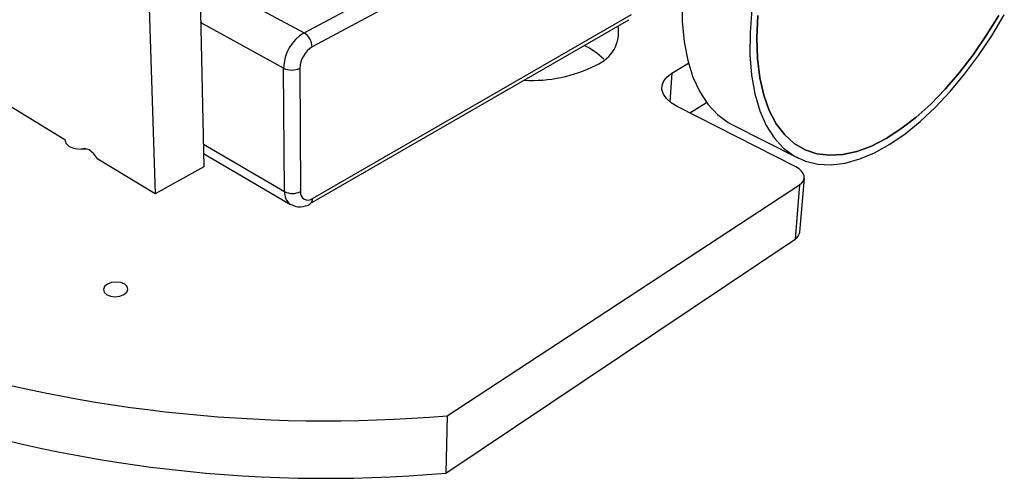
# Model space of a CAD drawing. Extents: x 0 to 194, y 0 to 154.
# Tile 2 of 7: x 120 to 186, y 64 to 95. Entities that reach past the tile are written whole.
import ezdxf

# ---------------------------------------------------------------- set-up
doc = ezdxf.new("R2010")
doc.units = 0
doc.layers.get('0').update_dxf_attribs({"linetype": 'CONTINUOUS'})

msp = doc.modelspace()

# ---------------------------------------------------------------- linework, layer by layer
at = {"color": 7, "linetype": 'CONTINUOUS'}
for p, q in [((131.65, 107.42), (132.165, 84.579)), ((128.135, 105.773), (128.859, 82.751)), ((138.942, 93.657), (161.107, 105.474)), ((161.62, 104.601), (139.494, 92.701)), ((139.525, 82.443), (161.107, 94.888)), ((139.369, 82.093), (160.928, 94.547)), ((112.758, 92.492), (122.758, 86.442)), ((163.838, 90.925), (164.969, 91.603)), ((137.626, 82.914), (137.558, 91.264)), ((138.664, 91.264), (138.707, 82.914)), ((172.241, 84.579), (164.199, 88.68)), ((165.056, 88.243), (166.193, 88.941)), ((167.917, 87.447), (172.368, 85.188)), ((122.758, 86.442), (122.764, 86.317)), ((132.144, 85.49), (138.026, 82.04)), ((128.859, 82.751), (124.975, 85.101)), ((132.165, 84.579), (128.859, 82.751)), ((148.627, 67.736), (172.496, 83.365)), ((172.496, 83.365), (172.185, 79.692)), ((172.502, 80.163), (172.816, 83.83)), ((148.541, 63.857), (172.185, 79.692)), ((148.627, 67.736), (148.541, 63.857))]:
    msp.add_line(p, q, dxfattribs=at)
at = {"color": 8, "linetype": 'CONTINUOUS'}
for p, q in [((131.874, 97.475), (138.942, 93.657)), ((137.558, 91.264), (131.944, 94.364)), ((163.838, 90.925), (163.72, 88.985)), ((132.13, 86.124), (137.626, 82.914))]:
    msp.add_line(p, q, dxfattribs=at)
at = {"color": 7, "linetype": 'CONTINUOUS', "flags": 128}
for points in [[(164.531, 95.9), (164.546, 94.421), (164.677, 93.045), (164.922, 91.785), (165.275, 90.655), (165.732, 89.663), (166.285, 88.819), (166.928, 88.128), (167.652, 87.594), (167.917, 87.447)], [(169.263, 95.252), (169.139, 93.669), (169.134, 92.176), (169.244, 90.789), (169.469, 89.522), (169.802, 88.386), (170.24, 87.392), (170.775, 86.548), (171.4, 85.86), (172.108, 85.332), (172.889, 84.966), (173.734, 84.764), (174.635, 84.724), (175.582, 84.843), (176.564, 85.118), (177.573, 85.544), (178.6, 86.114), (179.633, 86.822), (180.666, 87.659), (181.688, 88.617), (182.691, 89.686), (183.667, 90.856), (184.608, 92.117), (185.506, 93.457), (186.354, 94.865)], [(169.665, 94.827), (169.594, 93.321), (169.638, 91.911), (169.797, 90.612), (170.066, 89.437), (170.441, 88.396), (170.916, 87.5), (171.484, 86.755), (172.137, 86.167), (172.867, 85.739), (173.665, 85.472), (174.523, 85.366), (175.429, 85.421), (176.376, 85.631), (177.353, 85.993), (178.35, 86.502), (179.359, 87.149), (180.369, 87.928), (181.371, 88.83), (182.358, 89.845), (183.319, 90.964), (184.248, 92.175), (185.136, 93.469), (185.975, 94.833)], [(170.066, 89.437), (169.797, 90.612), (169.638, 91.911), (169.594, 93.321), (169.665, 94.827)], [(185.975, 94.833), (185.136, 93.469), (184.248, 92.175), (183.319, 90.964), (182.358, 89.845), (181.371, 88.83), (180.369, 87.928), (179.359, 87.149), (178.35, 86.502), (177.353, 85.993), (176.376, 85.631), (175.429, 85.421), (174.523, 85.366), (173.665, 85.472), (172.867, 85.739), (172.137, 86.167), (171.484, 86.755), (170.916, 87.5), (170.441, 88.396), (170.066, 89.437)], [(164.199, 88.68), (163.799, 88.924), (163.488, 89.201), (163.277, 89.501), (163.174, 89.811), (163.181, 90.12), (163.298, 90.416), (163.52, 90.687), (163.838, 90.925)], [(122.758, 86.442), (122.817, 86.187), (123.048, 85.97), (123.415, 85.825), (123.862, 85.774), (124.178, 85.798)], [(124.975, 85.101), (124.71, 85.469), (124.405, 85.726), (124.107, 85.833), (123.862, 85.774)], [(172.496, 83.365), (172.656, 83.496), (172.763, 83.645), (172.814, 83.807), (172.807, 83.975), (172.742, 84.142), (172.623, 84.303), (172.454, 84.45), (172.241, 84.579)], [(125.638, 76.638), (125.444, 76.477), (125.363, 76.287), (125.407, 76.096), (125.571, 75.934), (125.83, 75.826), (126.143, 75.788), (126.464, 75.826), (126.742, 75.934), (126.936, 76.096), (127.015, 76.287), (126.969, 76.477), (126.804, 76.638), (126.546, 76.746), (126.234, 76.783), (125.915, 76.746), (125.638, 76.638)]]:
    msp.add_lwpolyline(points, dxfattribs=at)
at = {"color": 7, "linetype": 'CONTINUOUS'}
for centre, radius, start, end in [((157.818, 93.727), 2.425, 291.76639, 9.59567), ((140.448, 91.19), 2.89, 121.38723, 178.53684), ((138.323, 92.662), 1.172, 1.87184, 58.08631), ((140.408, 91.215), 1.744, 121.57888, 178.38339), ((155.615, 88.005), 5.309, 46.94567, 64.51065), ((154.423, 99.834), 9.397, 266.46522, 297.19589), ((138.111, 92.398), 1.262, 244.00396, 295.99604), ((138.166, 83.957), 1.175, 242.58077, 297.41923), ((139.207, 82.836), 0.506, 171.14928, 308.92037), ((138.677, 83.101), 1.223, 237.60916, 304.4464), ((171.876, 80.243), 0.632, 299.25632, 352.73557), ((140.446, 163.902), 96.513, 252.17542, 274.86235), ((140.431, 156.003), 92.502, 250.2438, 275.02952)]:
    msp.add_arc(centre, radius, start, end, dxfattribs=at)
at = {"color": 8, "linetype": 'CONTINUOUS'}
for centre, radius, start, end in [((138.599, 82.83), 0.977, 175.07421, 233.28493), ((139.152, 82.399), 0.376, 305.26687, 6.62507)]:
    msp.add_arc(centre, radius, start, end, dxfattribs=at)

doc.saveas('drawing.dxf')
